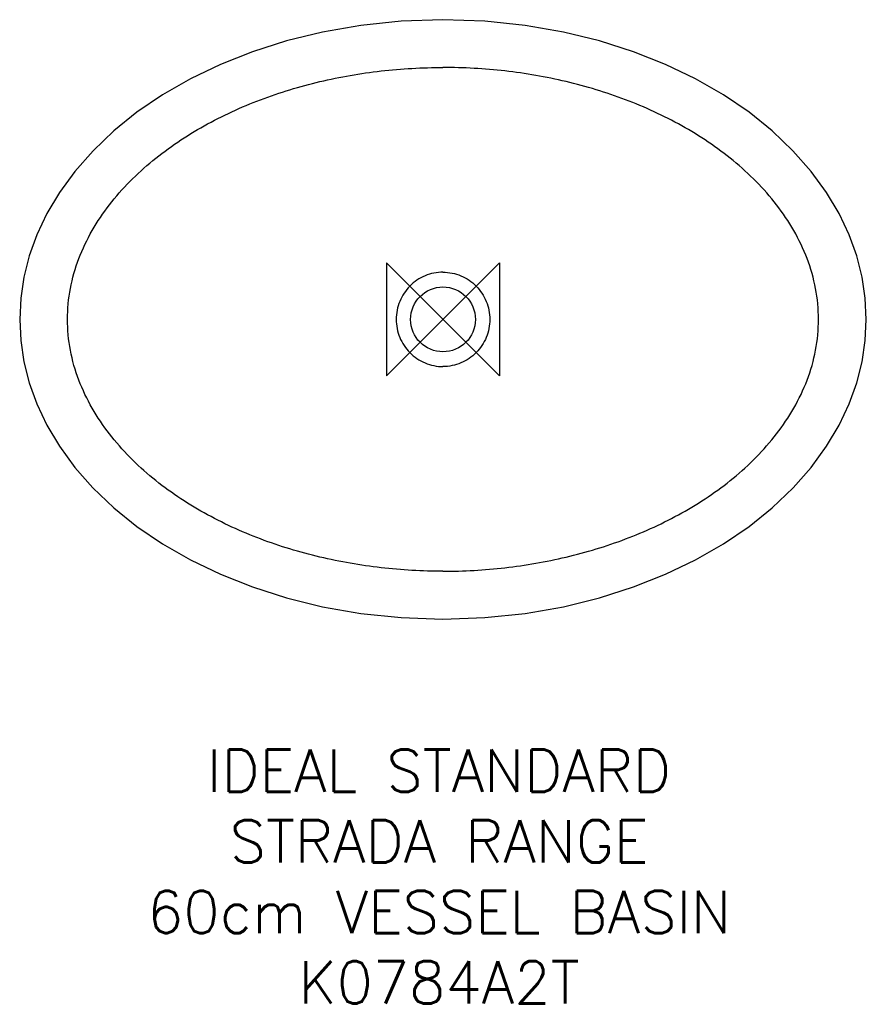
# Model space of a CAD drawing. Header units: millimetres. Extents: x -300 to 300, y -486 to 212.
import ezdxf

# ---------------------------------------------------------------- set-up
doc = ezdxf.new("R2010")
doc.units = ezdxf.units.MM
doc.header["$LTSCALE"] = 32.67
for name, color, linetype in [('DETAIL', 2, 'CONTINUOUS'), ('ORIGIN', 6, 'CONTINUOUS'), ('Text', 7, 'CONTINUOUS')]:
    doc.layers.add(name, color=color, linetype=linetype)
doc.styles.add('Fastrack', font='simplex.shx')

# ---------------------------------------------------------------- blocks, each defined once
blk = doc.blocks.new('ORIGIN')
at = {"layer": 'ORIGIN'}
blk.add_lwpolyline([(-20, 20), (-20, -20), (20, 20), (20, -20)], close=True, dxfattribs=at)

msp = doc.modelspace()

# ---------------------------------------------------------------- linework, layer by layer
at = {"layer": 'DETAIL'}
for points in [[(0, 212.44), (-29.62, 211.41), (-58.24, 208.41), (-85.36, 203.68), (-110.99, 197.4), (-135.14, 189.71), (-157.83, 180.73), (-179.07, 170.53), (-198.83, 159.19), (-217, 146.82), (-233.49, 133.55), (-248.19, 119.53), (-261.04, 104.93), (-271.94, 89.99), (-280.88, 74.98), (-287.98, 59.98), (-293.38, 45.01), (-297.18, 30.01), (-299.44, 15.01), (-300.19, 0.01), (-299.44, -15), (-297.18, -30.01), (-293.38, -45), (-287.98, -59.98), (-280.89, -74.97), (-271.94, -89.98), (-261.04, -104.92), (-248.2, -119.52), (-233.49, -133.54), (-217.01, -146.81), (-198.84, -159.18), (-179.09, -170.52), (-157.85, -180.72), (-135.16, -189.7), (-111.01, -197.39), (-85.39, -203.67), (-58.27, -208.41), (-29.65, -211.4), (0, -212.44)], [(0, -212.44), (29.65, -211.4), (58.27, -208.41), (85.38, -203.68), (111.01, -197.39), (135.16, -189.7), (157.85, -180.72), (179.09, -170.52), (198.84, -159.18), (217.01, -146.81), (233.49, -133.54), (248.2, -119.52), (261.04, -104.92), (271.94, -89.98), (280.89, -74.97), (287.98, -59.98), (293.38, -45), (297.18, -30.01), (299.44, -15), (300.19, 0.01), (299.44, 15.01), (297.18, 30.01), (293.38, 45.01), (287.98, 59.98), (280.88, 74.98), (271.94, 89.99), (261.04, 104.93), (248.19, 119.53), (233.49, 133.55), (217, 146.82), (198.83, 159.19), (179.07, 170.53), (157.83, 180.73), (135.14, 189.71), (110.99, 197.4), (85.36, 203.68), (58.23, 208.41), (29.62, 211.41), (0, 212.44)]]:
    msp.add_lwpolyline(points, dxfattribs=at)
msp.add_circle((0, 0), 23, dxfattribs=at)
for points, start_tangent, end_tangent in [([(0, -178.56), (-22.01, -177.95), (-43.94, -176.07), (-65.73, -172.93), (-87.3, -168.51), (-129.39, -155.69), (-169.32, -137.21), (-205.75, -112.56), (-222.02, -97.74), (-236.53, -81.18), (-248.78, -62.91), (-258.22, -43.04), (-264.22, -21.88), (-266.29, 0.01), (-264.22, 21.9), (-258.22, 43.06), (-248.79, 62.93), (-236.54, 81.21), (-222.03, 97.76), (-205.76, 112.58), (-169.33, 137.24), (-129.4, 155.71), (-87.3, 168.52), (-65.73, 172.94), (-43.94, 176.08), (-22.01, 177.95), (0, 178.56)], (-1, -0.000001), (1, -0.000001)), ([(0, -178.56), (22.01, -177.95), (43.94, -176.07), (65.73, -172.93), (87.3, -168.51), (129.39, -155.69), (169.32, -137.21), (205.75, -112.56), (222.02, -97.74), (236.53, -81.18), (248.78, -62.91), (258.22, -43.04), (264.22, -21.88), (266.29, 0.01), (264.22, 21.9), (258.22, 43.06), (248.79, 62.93), (236.54, 81.21), (222.03, 97.76), (205.76, 112.58), (169.33, 137.24), (129.4, 155.71), (87.3, 168.52), (65.73, 172.94), (43.94, 176.08), (22.01, 177.95), (0, 178.56)], (1, 0.000004), (-1, 0.000004)), ([(0, 33.47), (-6.5, 32.81), (-12.73, 30.87), (-18.47, 27.75), (-23.49, 23.58), (-27.61, 18.52), (-30.67, 12.75), (-32.55, 6.49), (-33.18, 0), (-32.55, -6.5), (-30.68, -12.76), (-27.62, -18.53), (-23.5, -23.59), (-18.47, -27.76), (-12.74, -30.88), (-6.5, -32.8), (0, -33.46)], (-1, 0.000009), (1, 0.000018)), ([(0, 33.47), (6.5, 32.81), (12.73, 30.87), (18.47, 27.75), (23.49, 23.58), (27.61, 18.52), (30.67, 12.75), (32.55, 6.49), (33.18, 0), (32.55, -6.5), (30.68, -12.76), (27.62, -18.53), (23.5, -23.59), (18.47, -27.76), (12.74, -30.88), (6.5, -32.8), (0, -33.46)], (1, 0.000013), (-1, 0.000023))]:
    msp.add_spline(points, degree=3, dxfattribs=dict(at, start_tangent=start_tangent, end_tangent=end_tangent))

# ---------------------------------------------------------------- block references
at = {"layer": 'ORIGIN', "xscale": -2, "yscale": 2, "zscale": 2}
msp.add_blockref('ORIGIN', (0, 0), dxfattribs=at)

# ---------------------------------------------------------------- texts
at = {"layer": 'Text', "insert": (-2.82, -305.01), "char_height": 30, "width": 2237.2895, "attachment_point": 2, "style": 'Fastrack'}
msp.add_mtext('IDEAL STANDARD\\PSTRADA RANGE\\P60cm VESSEL BASIN\\PK0784A2T', dxfattribs=at)

doc.saveas('drawing.dxf')
